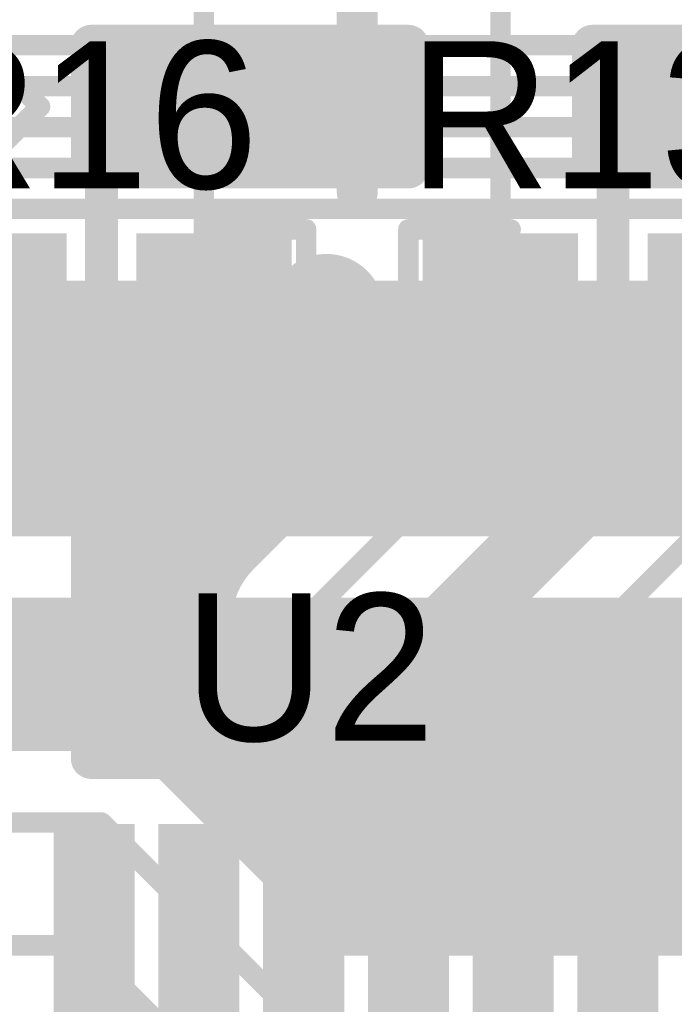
# Model space of a CAD drawing. Extents: x 9.47 to 11.2, y 3.36 to 4.75.
# Tile 38 of 50: x 10.66 to 10.82, y 3.89 to 4.13. Entities that reach past the tile are written whole.
import ezdxf

# ---------------------------------------------------------------- set-up
doc = ezdxf.new("R2010")
doc.units = 0
doc.layers.get('0').update_dxf_attribs({"linetype": 'CONTINUOUS'})
for name, color, linetype in [('BOTTOMLAYER', 5, 'CONTINUOUS'), ('BOTTOMOVERLAY', 54, 'CONTINUOUS'), ('BOTTOMSOLDER', 6, 'CONTINUOUS'), ('TOPLAYER', 1, 'CONTINUOUS'), ('TOPOVERLAY', 2, 'CONTINUOUS'), ('TOPPASTE', 8, 'CONTINUOUS'), ('TOPSOLDER', 216, 'CONTINUOUS')]:
    doc.layers.add(name, color=color, linetype=linetype)

# ---------------------------------------------------------------- blocks, each defined once
blk = doc.blocks.new('0603R_27')
at = {"layer": 'TOPLAYER'}
for points in [[(-0.0125, 0.015), (-0.0425, 0.015), (-0.0125, -0.015), (-0.0425, -0.015)], [(0.0425, 0.015), (0.0125, 0.015), (0.0425, -0.015), (0.0125, -0.015)]]:
    blk.add_solid(points, dxfattribs=at)
at = {"layer": 'TOPOVERLAY', "const_width": 0.005}
for points in [[(-0.05, 0.02), (-0.05, -0.02)], [(-0.025, 0.02), (-0.05, 0.02)], [(0.05, 0.02), (0.025, 0.02)], [(0.05, 0.02), (0.05, -0.02)], [(-0.025, -0.02), (-0.05, -0.02)], [(0.05, -0.02), (0.025, -0.02)]]:
    blk.add_lwpolyline(points, dxfattribs=at)
at = {"layer": 'TOPOVERLAY', "const_width": 0.0025}
for points in [[(-0.05125, 0.02, 1), (-0.04875, 0.02, 1)], [(-0.05125, 0.02, 1), (-0.04875, 0.02, 1)], [(-0.02625, 0.02, 1), (-0.02375, 0.02, 1)], [(0.02375, 0.02, 1), (0.02625, 0.02, 1)], [(0.04875, 0.02, 1), (0.05125, 0.02, 1)], [(0.04875, 0.02, 1), (0.05125, 0.02, 1)], [(-0.05125, -0.02, 1), (-0.04875, -0.02, 1)], [(-0.05125, -0.02, 1), (-0.04875, -0.02, 1)], [(-0.02625, -0.02, 1), (-0.02375, -0.02, 1)], [(0.02375, -0.02, 1), (0.02625, -0.02, 1)], [(0.04875, -0.02, 1), (0.05125, -0.02, 1)], [(0.04875, -0.02, 1), (0.05125, -0.02, 1)]]:
    blk.add_lwpolyline(points, format="xyb", close=True, dxfattribs=at)
at = {"layer": 'TOPPASTE'}
for points in [[(-0.0125, 0.015), (-0.0425, 0.015), (-0.0125, -0.015), (-0.0425, -0.015)], [(0.0425, 0.015), (0.0125, 0.015), (0.0425, -0.015), (0.0125, -0.015)]]:
    blk.add_solid(points, dxfattribs=at)
at = {"layer": 'TOPSOLDER'}
for points in [[(-0.0085, 0.019), (-0.0465, 0.019), (-0.0085, -0.019), (-0.0465, -0.019)], [(0.0465, 0.019), (0.0085, 0.019), (0.0465, -0.019), (0.0085, -0.019)]]:
    blk.add_solid(points, dxfattribs=at)
blk = doc.blocks.new('0603R_30')
at = {"layer": 'TOPLAYER'}
for points in [[(-0.0125, 0.015), (-0.0425, 0.015), (-0.0125, -0.015), (-0.0425, -0.015)], [(0.0425, 0.015), (0.0125, 0.015), (0.0425, -0.015), (0.0125, -0.015)]]:
    blk.add_solid(points, dxfattribs=at)
at = {"layer": 'TOPOVERLAY', "const_width": 0.005}
for points in [[(-0.05, 0.02), (-0.05, -0.02)], [(-0.025, 0.02), (-0.05, 0.02)], [(0.05, 0.02), (0.025, 0.02)], [(0.05, 0.02), (0.05, -0.02)], [(-0.025, -0.02), (-0.05, -0.02)], [(0.05, -0.02), (0.025, -0.02)]]:
    blk.add_lwpolyline(points, dxfattribs=at)
at = {"layer": 'TOPOVERLAY', "const_width": 0.0025}
for points in [[(-0.05125, 0.02, 1), (-0.04875, 0.02, 1)], [(-0.05125, 0.02, 1), (-0.04875, 0.02, 1)], [(-0.02625, 0.02, 1), (-0.02375, 0.02, 1)], [(0.02375, 0.02, 1), (0.02625, 0.02, 1)], [(0.04875, 0.02, 1), (0.05125, 0.02, 1)], [(0.04875, 0.02, 1), (0.05125, 0.02, 1)], [(-0.05125, -0.02, 1), (-0.04875, -0.02, 1)], [(-0.05125, -0.02, 1), (-0.04875, -0.02, 1)], [(-0.02625, -0.02, 1), (-0.02375, -0.02, 1)], [(0.02375, -0.02, 1), (0.02625, -0.02, 1)], [(0.04875, -0.02, 1), (0.05125, -0.02, 1)], [(0.04875, -0.02, 1), (0.05125, -0.02, 1)]]:
    blk.add_lwpolyline(points, format="xyb", close=True, dxfattribs=at)
at = {"layer": 'TOPPASTE'}
for points in [[(-0.0125, 0.015), (-0.0425, 0.015), (-0.0125, -0.015), (-0.0425, -0.015)], [(0.0425, 0.015), (0.0125, 0.015), (0.0425, -0.015), (0.0125, -0.015)]]:
    blk.add_solid(points, dxfattribs=at)
at = {"layer": 'TOPSOLDER'}
for points in [[(-0.0085, 0.019), (-0.0465, 0.019), (-0.0085, -0.019), (-0.0465, -0.019)], [(0.0465, 0.019), (0.0085, 0.019), (0.0465, -0.019), (0.0085, -0.019)]]:
    blk.add_solid(points, dxfattribs=at)
blk = doc.blocks.new('TSSOP14_51')
at = {"layer": 'TOPLAYER'}
for points in [[(-0.045276, -0.145669), (-0.045276, -0.106299), (-0.057086, -0.145669), (-0.057086, -0.106299)], [(-0.019686, -0.145669), (-0.019686, -0.106299), (-0.031496, -0.145669), (-0.031496, -0.106299)], [(0.005905, -0.145669), (0.005905, -0.106299), (-0.005905, -0.145669), (-0.005905, -0.106299)], [(0.031495, -0.145669), (0.031495, -0.106299), (0.019685, -0.145669), (0.019685, -0.106299)], [(0.057086, -0.145669), (0.057086, -0.106299), (0.045276, -0.145669), (0.045276, -0.106299)], [(0.082677, -0.145669), (0.082677, -0.106299), (0.070867, -0.145669), (0.070867, -0.106299)]]:
    blk.add_solid(points, dxfattribs=at)
at = {"layer": 'TOPPASTE'}
for points in [[(-0.045276, -0.145669), (-0.045276, -0.106299), (-0.057086, -0.145669), (-0.057086, -0.106299)], [(-0.019686, -0.145669), (-0.019686, -0.106299), (-0.031496, -0.145669), (-0.031496, -0.106299)], [(0.005905, -0.145669), (0.005905, -0.106299), (-0.005905, -0.145669), (-0.005905, -0.106299)], [(0.031495, -0.145669), (0.031495, -0.106299), (0.019685, -0.145669), (0.019685, -0.106299)], [(0.057086, -0.145669), (0.057086, -0.106299), (0.045276, -0.145669), (0.045276, -0.106299)], [(0.082677, -0.145669), (0.082677, -0.106299), (0.070867, -0.145669), (0.070867, -0.106299)]]:
    blk.add_solid(points, dxfattribs=at)
at = {"layer": 'TOPSOLDER'}
for points in [[(-0.041276, -0.149669), (-0.041276, -0.102299), (-0.061086, -0.149669), (-0.061086, -0.102299)], [(-0.015686, -0.149669), (-0.015686, -0.102299), (-0.035496, -0.149669), (-0.035496, -0.102299)], [(0.009905, -0.149669), (0.009905, -0.102299), (-0.009905, -0.149669), (-0.009905, -0.102299)], [(0.035495, -0.149669), (0.035495, -0.102299), (0.015685, -0.149669), (0.015685, -0.102299)], [(0.061086, -0.149669), (0.061086, -0.102299), (0.041276, -0.149669), (0.041276, -0.102299)], [(0.086677, -0.149669), (0.086677, -0.102299), (0.066867, -0.149669), (0.066867, -0.102299)]]:
    blk.add_solid(points, dxfattribs=at)

msp = doc.modelspace()

# ---------------------------------------------------------------- linework, layer by layer
at = {"layer": 'BOTTOMLAYER'}
for points, const_width in [([(10.285, 4.125), (10.92, 4.125)], 0.005), ([(10.305, 4.115), (10.93, 4.115)], 0.005), ([(10.32, 4.105), (10.94, 4.105)], 0.005), ([(10.335, 4.095), (10.95, 4.095)], 0.005), ([(10.35, 4.085), (10.965, 4.085)], 0.005), ([(10.3775, 4.0625), (10.965, 4.0625)], 0.01), ([(10.65, 4.01), (10.65, 4.0625)], 0.01), ([(10.66, 4.01), (10.66, 4.0625)], 0.01), ([(10.67, 4.01), (10.67, 4.0625)], 0.01), ([(10.68, 4.01), (10.68, 4.0625)], 0.01), ([(10.69, 4.01), (10.69, 4.0625)], 0.01), ([(10.7, 4.01), (10.7, 4.0625)], 0.01), ([(10.71, 4.01), (10.71, 4.0625)], 0.01), ([(10.72, 4.01), (10.72, 4.0625)], 0.01), ([(10.73, 4.01), (10.73, 4.0625)], 0.01), ([(10.74, 4.01), (10.74, 4.0625)], 0.01), ([(10.75, 4.01), (10.75, 4.0625)], 0.01), ([(10.76, 4.01), (10.76, 4.0625)], 0.01), ([(10.77, 4.01), (10.77, 4.0625)], 0.01), ([(10.78, 4.01), (10.78, 4.0625)], 0.01), ([(10.79, 4.01), (10.79, 4.0625)], 0.01), ([(10.8, 4.01), (10.8, 4.0625)], 0.01), ([(10.81, 4.01), (10.81, 4.0625)], 0.01), ([(10.82, 4.01), (10.82, 4.0625)], 0.01), ([(10.375, 4.06), (11.05, 4.06)], 0.01), ([(10.365, 4.05), (11.02, 4.05)], 0.01), ([(10.355, 4.04), (11.01, 4.04)], 0.01), ([(10.345, 4.03), (11.004174, 4.03)], 0.01), ([(10.335, 4.02), (11.00101, 4.02)], 0.01), ([(10.4, 4.01), (10.958417, 4.01)], 0.01), ([(10.4, 4.01), (10.958417, 4.01)], 0.01), ([(10.410355, 3.985), (10.958417, 3.985)], 0.01), ([(10.65, 3.9575), (10.65, 3.985)], 0.01), ([(10.66, 3.9575), (10.66, 3.985)], 0.01), ([(10.67, 3.9575), (10.67, 3.985)], 0.01), ([(10.68, 3.956937), (10.68, 3.985)], 0.01), ([(10.69, 3.95177), (10.69, 3.985)], 0.01), ([(10.7, 3.94182), (10.7, 3.985)], 0.01), ([(10.71, 3.93182), (10.71, 3.985)], 0.01), ([(10.72, 3.92182), (10.72, 3.985)], 0.01), ([(10.73, 3.91182), (10.73, 3.985)], 0.01), ([(10.74, 3.9075), (10.74, 3.985)], 0.01), ([(10.75, 3.9075), (10.75, 3.985)], 0.01), ([(10.76, 3.9075), (10.76, 3.985)], 0.01), ([(10.77, 3.9075), (10.77, 3.985)], 0.01), ([(10.78, 3.9075), (10.78, 3.985)], 0.01), ([(10.79, 3.9075), (10.79, 3.985)], 0.01), ([(10.8, 3.9075), (10.8, 3.985)], 0.01), ([(10.81, 3.9075), (10.81, 3.985)], 0.01), ([(10.82, 3.9075), (10.82, 3.985)], 0.01), ([(10.405355, 3.98), (10.98818, 3.98)], 0.01), ([(10.395355, 3.97), (10.97818, 3.97)], 0.01), ([(10.501583, 3.96), (10.96818, 3.96)], 0.01), ([(10.504843, 3.9575), (10.675, 3.9575)], 0.01), ([(10.690919, 3.950901), (10.73432, 3.9075)], 0.01), ([(10.69182, 3.95), (10.95818, 3.95)], 0.01), ([(10.70182, 3.94), (10.94818, 3.94)], 0.01), ([(10.485, 3.935), (10.675, 3.935)], 0.005), ([(10.675, 3.935), (10.725, 3.885)], 0.005), ([(10.71182, 3.93), (10.93818, 3.93)], 0.01), ([(10.72182, 3.92), (10.92818, 3.92)], 0.01), ([(10.73182, 3.91), (10.883417, 3.91)], 0.01), ([(10.73432, 3.9075), (10.880157, 3.9075)], 0.01), ([(10.5775, 3.905), (10.67, 3.905)], 0.005), ([(10.67, 3.905), (10.7, 3.875)], 0.005)]:
    msp.add_lwpolyline(points, dxfattribs=dict(at, const_width=const_width))
for points, const_width in [([(10.6575, 4.0625, 1), (10.6625, 4.0625, 1)], 0.005), ([(10.6675, 4.0625, 1), (10.6725, 4.0625, 1)], 0.005), ([(10.6775, 4.0625, 1), (10.6825, 4.0625, 1)], 0.005), ([(10.6875, 4.0625, 1), (10.6925, 4.0625, 1)], 0.005), ([(10.6975, 4.0625, 1), (10.7025, 4.0625, 1)], 0.005), ([(10.7075, 4.0625, 1), (10.7125, 4.0625, 1)], 0.005), ([(10.7175, 4.0625, 1), (10.7225, 4.0625, 1)], 0.005), ([(10.7275, 4.0625, 1), (10.7325, 4.0625, 1)], 0.005), ([(10.7375, 4.0625, 1), (10.7425, 4.0625, 1)], 0.005), ([(10.7475, 4.0625, 1), (10.7525, 4.0625, 1)], 0.005), ([(10.7575, 4.0625, 1), (10.7625, 4.0625, 1)], 0.005), ([(10.7675, 4.0625, 1), (10.7725, 4.0625, 1)], 0.005), ([(10.7775, 4.0625, 1), (10.7825, 4.0625, 1)], 0.005), ([(10.7875, 4.0625, 1), (10.7925, 4.0625, 1)], 0.005), ([(10.7975, 4.0625, 1), (10.8025, 4.0625, 1)], 0.005), ([(10.8075, 4.0625, 1), (10.8125, 4.0625, 1)], 0.005), ([(10.8175, 4.0625, 1), (10.8225, 4.0625, 1)], 0.005), ([(10.6575, 4.01, 1), (10.6625, 4.01, 1)], 0.005), ([(10.6675, 4.01, 1), (10.6725, 4.01, 1)], 0.005), ([(10.6775, 4.01, 1), (10.6825, 4.01, 1)], 0.005), ([(10.6875, 4.01, 1), (10.6925, 4.01, 1)], 0.005), ([(10.6975, 4.01, 1), (10.7025, 4.01, 1)], 0.005), ([(10.7075, 4.01, 1), (10.7125, 4.01, 1)], 0.005), ([(10.7175, 4.01, 1), (10.7225, 4.01, 1)], 0.005), ([(10.7275, 4.01, 1), (10.7325, 4.01, 1)], 0.005), ([(10.7375, 4.01, 1), (10.7425, 4.01, 1)], 0.005), ([(10.7475, 4.01, 1), (10.7525, 4.01, 1)], 0.005), ([(10.7575, 4.01, 1), (10.7625, 4.01, 1)], 0.005), ([(10.7675, 4.01, 1), (10.7725, 4.01, 1)], 0.005), ([(10.7775, 4.01, 1), (10.7825, 4.01, 1)], 0.005), ([(10.7875, 4.01, 1), (10.7925, 4.01, 1)], 0.005), ([(10.7975, 4.01, 1), (10.8025, 4.01, 1)], 0.005), ([(10.8075, 4.01, 1), (10.8125, 4.01, 1)], 0.005), ([(10.8175, 4.01, 1), (10.8225, 4.01, 1)], 0.005), ([(10.6575, 3.985, 1), (10.6625, 3.985, 1)], 0.005), ([(10.6675, 3.985, 1), (10.6725, 3.985, 1)], 0.005), ([(10.6775, 3.985, 1), (10.6825, 3.985, 1)], 0.005), ([(10.6875, 3.985, 1), (10.6925, 3.985, 1)], 0.005), ([(10.6975, 3.985, 1), (10.7025, 3.985, 1)], 0.005), ([(10.7075, 3.985, 1), (10.7125, 3.985, 1)], 0.005), ([(10.7175, 3.985, 1), (10.7225, 3.985, 1)], 0.005), ([(10.7275, 3.985, 1), (10.7325, 3.985, 1)], 0.005), ([(10.7375, 3.985, 1), (10.7425, 3.985, 1)], 0.005), ([(10.7475, 3.985, 1), (10.7525, 3.985, 1)], 0.005), ([(10.7575, 3.985, 1), (10.7625, 3.985, 1)], 0.005), ([(10.7675, 3.985, 1), (10.7725, 3.985, 1)], 0.005), ([(10.7775, 3.985, 1), (10.7825, 3.985, 1)], 0.005), ([(10.7875, 3.985, 1), (10.7925, 3.985, 1)], 0.005), ([(10.7975, 3.985, 1), (10.8025, 3.985, 1)], 0.005), ([(10.8075, 3.985, 1), (10.8125, 3.985, 1)], 0.005), ([(10.8175, 3.985, 1), (10.8225, 3.985, 1)], 0.005), ([(10.6575, 3.9575, 1), (10.6625, 3.9575, 1)], 0.005), ([(10.6675, 3.9575, 1), (10.6725, 3.9575, 1)], 0.005), ([(10.6725, 3.9575, 1), (10.6775, 3.9575, 1)], 0.005), ([(10.6725, 3.9575, 1), (10.6775, 3.9575, 1)], 0.005), ([(10.6725, 3.9575, 1), (10.6775, 3.9575, 1)], 0.005), ([(10.6775, 3.956937, 1), (10.6825, 3.956937, 1)], 0.005), ([(10.6875, 3.95177, 1), (10.6925, 3.95177, 1)], 0.005), ([(10.688401, 3.950919, 1), (10.693401, 3.950919, 1)], 0.005), ([(10.68841, 3.95091, 1), (10.69341, 3.95091, 1)], 0.005), ([(10.688419, 3.950901, 1), (10.693419, 3.950901, 1)], 0.005), ([(10.68932, 3.95, 1), (10.69432, 3.95, 1)], 0.005), ([(10.6975, 3.94182, 1), (10.7025, 3.94182, 1)], 0.005), ([(10.69932, 3.94, 1), (10.70432, 3.94, 1)], 0.005), ([(10.67375, 3.935, 1), (10.67625, 3.935, 1)], 0.0025), ([(10.67375, 3.935, 1), (10.67625, 3.935, 1)], 0.0025), ([(10.7075, 3.93182, 1), (10.7125, 3.93182, 1)], 0.005), ([(10.70932, 3.93, 1), (10.71432, 3.93, 1)], 0.005), ([(10.7175, 3.92182, 1), (10.7225, 3.92182, 1)], 0.005), ([(10.71932, 3.92, 1), (10.72432, 3.92, 1)], 0.005), ([(10.7275, 3.91182, 1), (10.7325, 3.91182, 1)], 0.005), ([(10.72932, 3.91, 1), (10.73432, 3.91, 1)], 0.005), ([(10.73182, 3.9075, 1), (10.73682, 3.9075, 1)], 0.005), ([(10.73182, 3.9075, 1), (10.73682, 3.9075, 1)], 0.005), ([(10.7375, 3.9075, 1), (10.7425, 3.9075, 1)], 0.005), ([(10.7475, 3.9075, 1), (10.7525, 3.9075, 1)], 0.005), ([(10.7575, 3.9075, 1), (10.7625, 3.9075, 1)], 0.005), ([(10.7675, 3.9075, 1), (10.7725, 3.9075, 1)], 0.005), ([(10.7775, 3.9075, 1), (10.7825, 3.9075, 1)], 0.005), ([(10.7875, 3.9075, 1), (10.7925, 3.9075, 1)], 0.005), ([(10.7975, 3.9075, 1), (10.8025, 3.9075, 1)], 0.005), ([(10.8075, 3.9075, 1), (10.8125, 3.9075, 1)], 0.005), ([(10.8175, 3.9075, 1), (10.8225, 3.9075, 1)], 0.005), ([(10.66875, 3.905, 1), (10.67125, 3.905, 1)], 0.0025), ([(10.66875, 3.905, 1), (10.67125, 3.905, 1)], 0.0025)]:
    msp.add_lwpolyline(points, format="xyb", close=True, dxfattribs=dict(at, const_width=const_width))
at = {"layer": 'BOTTOMLAYER', "const_width": 0.01}
for points in [[(10.675, 3.9575, -0.198764), (10.690901, 3.950919)], [(10.675, 3.9575, -0.198912), (10.69091, 3.95091)]]:
    msp.add_lwpolyline(points, format="xyb", dxfattribs=at)
at = {"layer": 'BOTTOMOVERLAY', "const_width": 0.005}
for points in [[(10.607, 4.163), (10.66, 4.11)], [(10.7, 4.06), (10.7, 4.15)], [(10.6, 4.05), (10.66, 4.11)], [(10.65, 4.06), (10.7, 4.06)]]:
    msp.add_lwpolyline(points, dxfattribs=at)
at = {"layer": 'BOTTOMOVERLAY', "const_width": 0.0025}
for points in [[(10.65875, 4.11, 1), (10.66125, 4.11, 1)], [(10.65875, 4.11, 1), (10.66125, 4.11, 1)], [(10.69875, 4.06, 1), (10.70125, 4.06, 1)], [(10.69875, 4.06, 1), (10.70125, 4.06, 1)]]:
    msp.add_lwpolyline(points, format="xyb", close=True, dxfattribs=at)
at = {"layer": 'BOTTOMSOLDER', "const_width": 0.014}
for points in [[(10.723, 4.06, 1), (10.737, 4.06, 1)], [(10.668, 3.97, 1), (10.682, 3.97, 1)], [(10.743, 3.97, 1), (10.757, 3.97, 1)]]:
    msp.add_lwpolyline(points, format="xyb", close=True, dxfattribs=at)
at = {"layer": 'TOPLAYER'}
for points, const_width in [([(10.7725, 4.0325), (10.7725, 4.26)], 0.005), ([(10.7375, 4.125), (10.7375, 4.195)], 0.01), ([(10.7375, 4.125), (10.7375, 4.195)], 0.01), ([(10.6725, 4.125), (10.6825, 4.125)], 0.01), ([(10.6725, 4.125), (10.6825, 4.125)], 0.01), ([(10.6725, 4.095), (10.6725, 4.125)], 0.01), ([(10.68, 4.095), (10.68, 4.125)], 0.01), ([(10.6825, 4.125), (10.7375, 4.125)], 0.01), ([(10.69, 4.095), (10.69, 4.125)], 0.01), ([(10.7, 4.095), (10.7, 4.125)], 0.01), ([(10.71, 4.095), (10.71, 4.125)], 0.01), ([(10.72, 4.095), (10.72, 4.125)], 0.01), ([(10.73, 4.095), (10.73, 4.125)], 0.01), ([(10.7375, 4.125), (10.75, 4.125)], 0.01), ([(10.74, 4.095), (10.74, 4.125)], 0.01), ([(10.75, 4.095), (10.75, 4.125)], 0.01), ([(10.75, 4.095), (10.75, 4.125)], 0.01), ([(10.795, 4.125), (10.8075, 4.125)], 0.01), ([(10.795, 4.125), (10.8075, 4.125)], 0.01), ([(10.795, 4.095), (10.795, 4.125)], 0.01), ([(10.8, 4.095), (10.8, 4.125)], 0.01), ([(10.8075, 4.125), (10.8625, 4.125)], 0.01), ([(10.81, 4.095), (10.81, 4.125)], 0.01), ([(10.82, 4.095), (10.82, 4.125)], 0.01), ([(10.6725, 4.12), (10.75, 4.12)], 0.01), ([(10.795, 4.12), (10.875, 4.12)], 0.01), ([(10.6725, 4.11), (10.75, 4.11)], 0.01), ([(10.675, 4.1), (10.685, 4.11)], 0.008), ([(10.685, 4.11), (10.73, 4.11)], 0.008), ([(10.795, 4.11), (10.875, 4.11)], 0.01), ([(10.8, 4.02), (10.8, 4.11)], 0.008), ([(10.6725, 4.1), (10.75, 4.1)], 0.01), ([(10.675, 3.97), (10.675, 4.1)], 0.008), ([(10.795, 4.1), (10.875, 4.1)], 0.01), ([(10.6725, 4.095), (10.6825, 4.095)], 0.01), ([(10.6725, 4.095), (10.6825, 4.095)], 0.01), ([(10.6825, 4.095), (10.7375, 4.095)], 0.01), ([(10.7375, 4.095), (10.75, 4.095)], 0.01), ([(10.7375, 4.089047), (10.7375, 4.095)], 0.01), ([(10.7375, 4.089047), (10.7375, 4.095)], 0.01), ([(10.795, 4.095), (10.8075, 4.095)], 0.01), ([(10.795, 4.095), (10.8075, 4.095)], 0.01), ([(10.8075, 4.095), (10.8625, 4.095)], 0.01), ([(10.7025, 4.06), (10.73, 4.06)], 0.008), ([(10.7375, 4.02932), (10.73984, 4.03166)], 0.01), ([(10.72441, 3.98441), (10.7725, 4.0325)], 0.005), ([(10.73318, 4.025), (10.7375, 4.02932)], 0.01), ([(10.6725, 4.025), (10.6825, 4.025)], 0.01), ([(10.6725, 4.025), (10.6825, 4.025)], 0.01), ([(10.6725, 3.950669), (10.6725, 4.025)], 0.01), ([(10.68, 3.950669), (10.68, 4.025)], 0.01), ([(10.6825, 4.025), (10.73318, 4.025)], 0.01), ([(10.69, 3.950669), (10.69, 4.025)], 0.01), ([(10.708509, 4.000329), (10.73318, 4.025)], 0.01), ([(10.71, 4.00182), (10.71, 4.025)], 0.01), ([(10.72, 4.01182), (10.72, 4.025)], 0.01), ([(10.73, 4.02182), (10.73, 4.025)], 0.01), ([(10.75969, 3.97651), (10.80818, 4.025)], 0.01), ([(10.793713, 4.025), (10.8075, 4.025)], 0.01), ([(10.793713, 4.025), (10.8075, 4.025)], 0.01), ([(10.8, 4.01682), (10.8, 4.025)], 0.01), ([(10.6725, 4.02), (10.72818, 4.02)], 0.01), ([(10.791208, 4.02), (10.80318, 4.02)], 0.01), ([(10.75, 3.97), (10.8, 4.02)], 0.008), ([(10.79, 4.00682), (10.79, 4.018358)], 0.01), ([(10.74691, 3.97509), (10.788401, 4.016581)], 0.01), ([(10.6725, 4.01), (10.71818, 4.01)], 0.01), ([(10.78182, 4.01), (10.79318, 4.01)], 0.01), ([(10.775591, 3.960591), (10.825, 4.01)], 0.005), ([(10.78, 3.99682), (10.78, 4.00818)], 0.01), ([(10.6725, 4), (10.708187, 4)], 0.01), ([(10.77182, 4), (10.78318, 4)], 0.01), ([(10.77, 3.98682), (10.77, 3.99818)], 0.01), ([(10.6725, 3.99), (10.702616, 3.99)], 0.01), ([(10.76, 3.97682), (10.76, 3.98818)], 0.01), ([(10.76182, 3.99), (10.77318, 3.99)], 0.01), ([(10.70191, 3.950669), (10.70191, 3.98441)], 0.01), ([(10.72441, 3.910984), (10.72441, 3.98441)], 0.005), ([(10.6725, 3.98), (10.70191, 3.98)], 0.01), ([(10.75182, 3.98), (10.76318, 3.98)], 0.01), ([(10.74691, 3.950669), (10.74691, 3.97509)], 0.01), ([(10.6725, 3.97), (10.70191, 3.97)], 0.01), ([(10.74691, 3.97), (10.755153, 3.97)], 0.01), ([(10.801181, 3.946181), (10.825, 3.97)], 0.005), ([(10.6725, 3.96), (10.70191, 3.96)], 0.01), ([(10.74691, 3.96), (10.753091, 3.96)], 0.01), ([(10.753091, 3.950669), (10.753091, 3.960591)], 0.01), ([(10.775591, 3.910984), (10.775591, 3.960591)], 0.005), ([(10.672914, 3.950669), (10.698505, 3.950669)], 0.01), ([(10.672914, 3.950669), (10.698505, 3.950669)], 0.01), ([(10.801181, 3.910984), (10.801181, 3.946181)], 0.005), ([(10.673228, 3.871772), (10.673228, 3.910984)], 0.005), ([(10.698819, 3.910984), (10.7, 3.909803)], 0.005), ([(10.75, 3.835), (10.75, 3.910984)], 0.008), ([(10.7, 3.875), (10.7, 3.909803)], 0.005)]:
    msp.add_lwpolyline(points, dxfattribs=dict(at, const_width=const_width))
for points, const_width in [([(10.67, 4.125, 1), (10.675, 4.125, 1)], 0.005), ([(10.67, 4.125, 1), (10.675, 4.125, 1)], 0.005), ([(10.67, 4.125, 1), (10.675, 4.125, 1)], 0.005), ([(10.6775, 4.125, 1), (10.6825, 4.125, 1)], 0.005), ([(10.68, 4.125, 1), (10.685, 4.125, 1)], 0.005), ([(10.68, 4.125, 1), (10.685, 4.125, 1)], 0.005), ([(10.68, 4.125, 1), (10.685, 4.125, 1)], 0.005), ([(10.6875, 4.125, 1), (10.6925, 4.125, 1)], 0.005), ([(10.6975, 4.125, 1), (10.7025, 4.125, 1)], 0.005), ([(10.7075, 4.125, 1), (10.7125, 4.125, 1)], 0.005), ([(10.7175, 4.125, 1), (10.7225, 4.125, 1)], 0.005), ([(10.7275, 4.125, 1), (10.7325, 4.125, 1)], 0.005), ([(10.735, 4.125, 1), (10.74, 4.125, 1)], 0.005), ([(10.735, 4.125, 1), (10.74, 4.125, 1)], 0.005), ([(10.735, 4.125, 1), (10.74, 4.125, 1)], 0.005), ([(10.735, 4.125, 1), (10.74, 4.125, 1)], 0.005), ([(10.7375, 4.125, 1), (10.7425, 4.125, 1)], 0.005), ([(10.7475, 4.125, 1), (10.7525, 4.125, 1)], 0.005), ([(10.7475, 4.125, 1), (10.7525, 4.125, 1)], 0.005), ([(10.7475, 4.125, 1), (10.7525, 4.125, 1)], 0.005), ([(10.7925, 4.125, 1), (10.7975, 4.125, 1)], 0.005), ([(10.7925, 4.125, 1), (10.7975, 4.125, 1)], 0.005), ([(10.7925, 4.125, 1), (10.7975, 4.125, 1)], 0.005), ([(10.7975, 4.125, 1), (10.8025, 4.125, 1)], 0.005), ([(10.805, 4.125, 1), (10.81, 4.125, 1)], 0.005), ([(10.805, 4.125, 1), (10.81, 4.125, 1)], 0.005), ([(10.805, 4.125, 1), (10.81, 4.125, 1)], 0.005), ([(10.8075, 4.125, 1), (10.8125, 4.125, 1)], 0.005), ([(10.8175, 4.125, 1), (10.8225, 4.125, 1)], 0.005), ([(10.67, 4.12, 1), (10.675, 4.12, 1)], 0.005), ([(10.7475, 4.12, 1), (10.7525, 4.12, 1)], 0.005), ([(10.7925, 4.12, 1), (10.7975, 4.12, 1)], 0.005), ([(10.67, 4.11, 1), (10.675, 4.11, 1)], 0.005), ([(10.683, 4.11, 1), (10.687, 4.11, 1)], 0.004), ([(10.683, 4.11, 1), (10.687, 4.11, 1)], 0.004), ([(10.728, 4.11, 1), (10.732, 4.11, 1)], 0.004), ([(10.7475, 4.11, 1), (10.7525, 4.11, 1)], 0.005), ([(10.7925, 4.11, 1), (10.7975, 4.11, 1)], 0.005), ([(10.798, 4.11, 1), (10.802, 4.11, 1)], 0.004), ([(10.67, 4.1, 1), (10.675, 4.1, 1)], 0.005), ([(10.673, 4.1, 1), (10.677, 4.1, 1)], 0.004), ([(10.673, 4.1, 1), (10.677, 4.1, 1)], 0.004), ([(10.7475, 4.1, 1), (10.7525, 4.1, 1)], 0.005), ([(10.7925, 4.1, 1), (10.7975, 4.1, 1)], 0.005), ([(10.67, 4.095, 1), (10.675, 4.095, 1)], 0.005), ([(10.67, 4.095, 1), (10.675, 4.095, 1)], 0.005), ([(10.67, 4.095, 1), (10.675, 4.095, 1)], 0.005), ([(10.6775, 4.095, 1), (10.6825, 4.095, 1)], 0.005), ([(10.68, 4.095, 1), (10.685, 4.095, 1)], 0.005), ([(10.68, 4.095, 1), (10.685, 4.095, 1)], 0.005), ([(10.68, 4.095, 1), (10.685, 4.095, 1)], 0.005), ([(10.6875, 4.095, 1), (10.6925, 4.095, 1)], 0.005), ([(10.6975, 4.095, 1), (10.7025, 4.095, 1)], 0.005), ([(10.7075, 4.095, 1), (10.7125, 4.095, 1)], 0.005), ([(10.7175, 4.095, 1), (10.7225, 4.095, 1)], 0.005), ([(10.7275, 4.095, 1), (10.7325, 4.095, 1)], 0.005), ([(10.735, 4.095, 1), (10.74, 4.095, 1)], 0.005), ([(10.735, 4.095, 1), (10.74, 4.095, 1)], 0.005), ([(10.735, 4.095, 1), (10.74, 4.095, 1)], 0.005), ([(10.735, 4.095, 1), (10.74, 4.095, 1)], 0.005), ([(10.7375, 4.095, 1), (10.7425, 4.095, 1)], 0.005), ([(10.7475, 4.095, 1), (10.7525, 4.095, 1)], 0.005), ([(10.7475, 4.095, 1), (10.7525, 4.095, 1)], 0.005), ([(10.7475, 4.095, 1), (10.7525, 4.095, 1)], 0.005), ([(10.7925, 4.095, 1), (10.7975, 4.095, 1)], 0.005), ([(10.7925, 4.095, 1), (10.7975, 4.095, 1)], 0.005), ([(10.7925, 4.095, 1), (10.7975, 4.095, 1)], 0.005), ([(10.7975, 4.095, 1), (10.8025, 4.095, 1)], 0.005), ([(10.805, 4.095, 1), (10.81, 4.095, 1)], 0.005), ([(10.805, 4.095, 1), (10.81, 4.095, 1)], 0.005), ([(10.805, 4.095, 1), (10.81, 4.095, 1)], 0.005), ([(10.8075, 4.095, 1), (10.8125, 4.095, 1)], 0.005), ([(10.8175, 4.095, 1), (10.8225, 4.095, 1)], 0.005), ([(10.735, 4.089047, 1), (10.74, 4.089047, 1)], 0.005), ([(10.735, 4.089047, 1), (10.74, 4.089047, 1)], 0.005), ([(10.7005, 4.06, 1), (10.7045, 4.06, 1)], 0.004), ([(10.728, 4.06, 1), (10.732, 4.06, 1)], 0.004), ([(10.73734, 4.03166, 1), (10.74234, 4.03166, 1)], 0.005), ([(10.735, 4.02932, 1), (10.74, 4.02932, 1)], 0.005), ([(10.735, 4.02932, 1), (10.74, 4.02932, 1)], 0.005), ([(10.77125, 4.0325, 1), (10.77375, 4.0325, 1)], 0.0025), ([(10.77125, 4.0325, 1), (10.77375, 4.0325, 1)], 0.0025), ([(10.67, 4.025, 1), (10.675, 4.025, 1)], 0.005), ([(10.67, 4.025, 1), (10.675, 4.025, 1)], 0.005), ([(10.67, 4.025, 1), (10.675, 4.025, 1)], 0.005), ([(10.6775, 4.025, 1), (10.6825, 4.025, 1)], 0.005), ([(10.68, 4.025, 1), (10.685, 4.025, 1)], 0.005), ([(10.68, 4.025, 1), (10.685, 4.025, 1)], 0.005), ([(10.68, 4.025, 1), (10.685, 4.025, 1)], 0.005), ([(10.6875, 4.025, 1), (10.6925, 4.025, 1)], 0.005), ([(10.7075, 4.025, 1), (10.7125, 4.025, 1)], 0.005), ([(10.7175, 4.025, 1), (10.7225, 4.025, 1)], 0.005), ([(10.7275, 4.025, 1), (10.7325, 4.025, 1)], 0.005), ([(10.73068, 4.025, 1), (10.73568, 4.025, 1)], 0.005), ([(10.73068, 4.025, 1), (10.73568, 4.025, 1)], 0.005), ([(10.73068, 4.025, 1), (10.73568, 4.025, 1)], 0.005), ([(10.791213, 4.025, 1), (10.796213, 4.025, 1)], 0.005), ([(10.791213, 4.025, 1), (10.796213, 4.025, 1)], 0.005), ([(10.791213, 4.025, 1), (10.796213, 4.025, 1)], 0.005), ([(10.791213, 4.025, 1), (10.796213, 4.025, 1)], 0.005), ([(10.7975, 4.025, 1), (10.8025, 4.025, 1)], 0.005), ([(10.805, 4.025, 1), (10.81, 4.025, 1)], 0.005), ([(10.805, 4.025, 1), (10.81, 4.025, 1)], 0.005), ([(10.80568, 4.025, 1), (10.81068, 4.025, 1)], 0.005), ([(10.7275, 4.02182, 1), (10.7325, 4.02182, 1)], 0.005), ([(10.67, 4.02, 1), (10.675, 4.02, 1)], 0.005), ([(10.72568, 4.02, 1), (10.73068, 4.02, 1)], 0.005), ([(10.788708, 4.02, 1), (10.793708, 4.02, 1)], 0.005), ([(10.80068, 4.02, 1), (10.80568, 4.02, 1)], 0.005), ([(10.7875, 4.018358, 1), (10.7925, 4.018358, 1)], 0.005), ([(10.7975, 4.01682, 1), (10.8025, 4.01682, 1)], 0.005), ([(10.798, 4.02, 1), (10.802, 4.02, 1)], 0.004), ([(10.798, 4.02, 1), (10.802, 4.02, 1)], 0.004), ([(10.785901, 4.016581, 1), (10.790901, 4.016581, 1)], 0.005), ([(10.78591, 4.01659, 1), (10.79091, 4.01659, 1)], 0.005), ([(10.785919, 4.016599, 1), (10.790919, 4.016599, 1)], 0.005), ([(10.7175, 4.01182, 1), (10.7225, 4.01182, 1)], 0.005), ([(10.67, 4.01, 1), (10.675, 4.01, 1)], 0.005), ([(10.71568, 4.01, 1), (10.72068, 4.01, 1)], 0.005), ([(10.77932, 4.01, 1), (10.78432, 4.01, 1)], 0.005), ([(10.79068, 4.01, 1), (10.79568, 4.01, 1)], 0.005), ([(10.7775, 4.00818, 1), (10.7825, 4.00818, 1)], 0.005), ([(10.7875, 4.00682, 1), (10.7925, 4.00682, 1)], 0.005), ([(10.67, 4, 1), (10.675, 4, 1)], 0.005), ([(10.705687, 4, 1), (10.710686, 4, 1)], 0.005), ([(10.705991, 4.000311, 1), (10.710991, 4.000311, 1)], 0.005), ([(10.706, 4.00032, 1), (10.711, 4.00032, 1)], 0.005), ([(10.706009, 4.000329, 1), (10.711009, 4.000329, 1)], 0.005), ([(10.7075, 4.00182, 1), (10.7125, 4.00182, 1)], 0.005), ([(10.76932, 4, 1), (10.77432, 4, 1)], 0.005), ([(10.78068, 4, 1), (10.78568, 4, 1)], 0.005), ([(10.7675, 3.99818, 1), (10.7725, 3.99818, 1)], 0.005), ([(10.7775, 3.99682, 1), (10.7825, 3.99682, 1)], 0.005), ([(10.67, 3.99, 1), (10.675, 3.99, 1)], 0.005), ([(10.700116, 3.99, 1), (10.705115, 3.99, 1)], 0.005), ([(10.7575, 3.98818, 1), (10.7625, 3.98818, 1)], 0.005), ([(10.75932, 3.99, 1), (10.76432, 3.99, 1)], 0.005), ([(10.77068, 3.99, 1), (10.77568, 3.99, 1)], 0.005), ([(10.7675, 3.98682, 1), (10.7725, 3.98682, 1)], 0.005), ([(10.69941, 3.98441, 1), (10.70441, 3.98441, 1)], 0.005), ([(10.69941, 3.98441, 1), (10.70441, 3.98441, 1)], 0.005), ([(10.69941, 3.98441, 1), (10.70441, 3.98441, 1)], 0.005), ([(10.72316, 3.98441, 1), (10.72566, 3.98441, 1)], 0.0025), ([(10.72316, 3.98441, 1), (10.72566, 3.98441, 1)], 0.0025), ([(10.67, 3.98, 1), (10.675, 3.98, 1)], 0.005), ([(10.69941, 3.98, 1), (10.70441, 3.98, 1)], 0.005), ([(10.74932, 3.98, 1), (10.75432, 3.98, 1)], 0.005), ([(10.76068, 3.98, 1), (10.76568, 3.98, 1)], 0.005), ([(10.757172, 3.976492, 1), (10.762172, 3.976492, 1)], 0.005), ([(10.757181, 3.976501, 1), (10.762181, 3.976501, 1)], 0.005), ([(10.75719, 3.97651, 1), (10.76219, 3.97651, 1)], 0.005), ([(10.7575, 3.97682, 1), (10.7625, 3.97682, 1)], 0.005), ([(10.74441, 3.97509, 1), (10.74941, 3.97509, 1)], 0.005), ([(10.74441, 3.97509, 1), (10.74941, 3.97509, 1)], 0.005), ([(10.67, 3.97, 1), (10.675, 3.97, 1)], 0.005), ([(10.673, 3.97, 1), (10.677, 3.97, 1)], 0.004), ([(10.69941, 3.97, 1), (10.70441, 3.97, 1)], 0.005), ([(10.74441, 3.97, 1), (10.74941, 3.97, 1)], 0.005), ([(10.748, 3.97, 1), (10.752, 3.97, 1)], 0.004), ([(10.752653, 3.97, 1), (10.757653, 3.97, 1)], 0.005), ([(10.67, 3.96, 1), (10.675, 3.96, 1)], 0.005), ([(10.69941, 3.96, 1), (10.70441, 3.96, 1)], 0.005), ([(10.74441, 3.96, 1), (10.74941, 3.96, 1)], 0.005), ([(10.750591, 3.960591, 1), (10.755591, 3.960591, 1)], 0.005), ([(10.750591, 3.960591, 1), (10.755591, 3.960591, 1)], 0.005), ([(10.750591, 3.960591, 1), (10.755591, 3.960591, 1)], 0.005), ([(10.750591, 3.96, 1), (10.755591, 3.96, 1)], 0.005), ([(10.774341, 3.960591, 1), (10.776841, 3.960591, 1)], 0.0025), ([(10.774341, 3.960591, 1), (10.776841, 3.960591, 1)], 0.0025), ([(10.67, 3.950669, 1), (10.675, 3.950669, 1)], 0.005), ([(10.670414, 3.950669, 1), (10.675414, 3.950669, 1)], 0.005), ([(10.670414, 3.950669, 1), (10.675414, 3.950669, 1)], 0.005), ([(10.6775, 3.950669, 1), (10.6825, 3.950669, 1)], 0.005), ([(10.6875, 3.950669, 1), (10.6925, 3.950669, 1)], 0.005), ([(10.696005, 3.950669, 1), (10.701005, 3.950669, 1)], 0.005), ([(10.696005, 3.950669, 1), (10.701005, 3.950669, 1)], 0.005), ([(10.69941, 3.950669, 1), (10.70441, 3.950669, 1)], 0.005), ([(10.74441, 3.950669, 1), (10.74941, 3.950669, 1)], 0.005), ([(10.750591, 3.950669, 1), (10.755591, 3.950669, 1)], 0.005), ([(10.799931, 3.946181, 1), (10.802431, 3.946181, 1)], 0.0025), ([(10.799931, 3.946181, 1), (10.802431, 3.946181, 1)], 0.0025), ([(10.671978, 3.910984, 1), (10.674478, 3.910984, 1)], 0.0025), ([(10.697569, 3.910984, 1), (10.700069, 3.910984, 1)], 0.0025), ([(10.72316, 3.910984, 1), (10.72566, 3.910984, 1)], 0.0025), ([(10.748, 3.910984, 1), (10.752, 3.910984, 1)], 0.004), ([(10.774341, 3.910984, 1), (10.776841, 3.910984, 1)], 0.0025), ([(10.799931, 3.910984, 1), (10.802431, 3.910984, 1)], 0.0025), ([(10.69875, 3.909803, 1), (10.70125, 3.909803, 1)], 0.0025), ([(10.69875, 3.909803, 1), (10.70125, 3.909803, 1)], 0.0025)]:
    msp.add_lwpolyline(points, format="xyb", close=True, dxfattribs=dict(at, const_width=const_width))
at = {"layer": 'TOPLAYER', "const_width": 0.01}
for points in [[(10.793713, 4.025, -0.111853), (10.78841, 4.01659)], [(10.793713, 4.025, -0.111709), (10.788419, 4.016599)], [(10.70191, 3.98441, -0.198912), (10.7085, 4.00032)], [(10.70191, 3.98441, -0.198764), (10.708491, 4.000311)], [(10.753091, 3.960591, -0.198912), (10.759681, 3.976501)], [(10.753091, 3.960591, -0.198764), (10.759672, 3.976492)]]:
    msp.add_lwpolyline(points, format="xyb", dxfattribs=at)
at = {"layer": 'TOPSOLDER', "const_width": 0.014}
for points in [[(10.723, 4.06, 1), (10.737, 4.06, 1)], [(10.668, 3.97, 1), (10.682, 3.97, 1)], [(10.743, 3.97, 1), (10.757, 3.97, 1)]]:
    msp.add_lwpolyline(points, format="xyb", close=True, dxfattribs=at)

# ---------------------------------------------------------------- block references
at = {"rotation": 180}
for name, p in [('0603R_30', (10.675, 4.06)), ('0603R_27', (10.8, 4.06)), ('TSSOP14_51', (10.75, 3.785))]:
    msp.add_blockref(name, p, dxfattribs=at)

# ---------------------------------------------------------------- texts
at = {"layer": 'TOPOVERLAY'}
for s, p in [('R16', (10.625, 4.09)), ('R13', (10.75, 4.09)), ('U2', (10.695, 3.955))]:
    msp.add_text(s, height=0.036, dxfattribs=at).set_placement(p)

doc.saveas('drawing.dxf')
